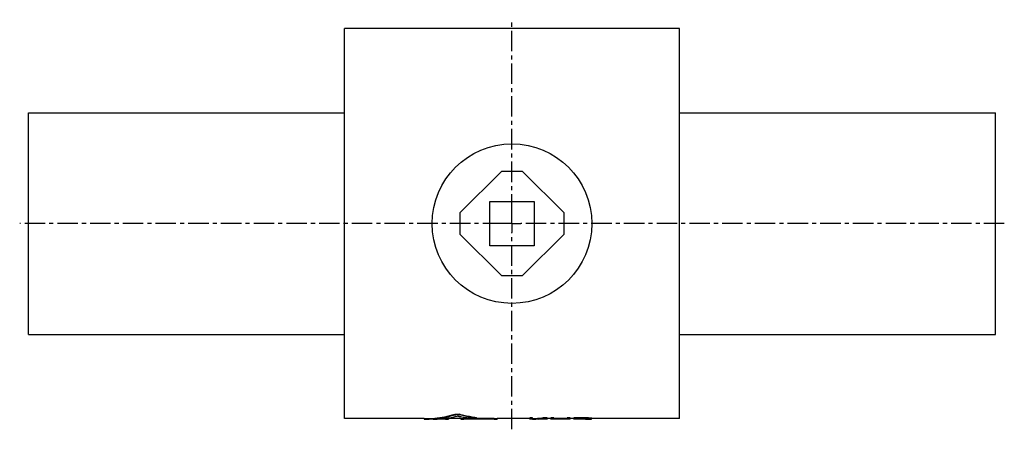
# Model space of a CAD drawing. Header units: millimetres. Extents: x 0 to 555, y 122 to 353.
import ezdxf

# ---------------------------------------------------------------- set-up
doc = ezdxf.new("R2010")
doc.units = ezdxf.units.MM
doc.header["$LTSCALE"] = 30.734
doc.linetypes.add('CENTER', pattern=[0.6, 0.375, -0.075, 0.075, -0.075])
doc.layers.get('0').update_dxf_attribs({"linetype": 'CONTINUOUS'})
doc.layers.add('DEFAULT_1', color=7, linetype='CENTER')

msp = doc.modelspace()

# ---------------------------------------------------------------- linework, layer by layer
at = {"color": 7, "linetype": 'CONTINUOUS'}
for p, q in [((182.73, 128.34), (182.73, 348.34)), ((371.73, 348.34), (182.73, 348.34)), ((371.73, 128.34), (371.73, 348.34)), ((4.73, 175.84), (4.73, 300.84)), ((4.73, 300.84), (182.73, 300.84)), ((371.73, 300.84), (549.73, 300.84)), ((549.73, 175.84), (549.73, 300.84)), ((271.23, 267.7), (247.88, 244.34)), ((283.23, 267.7), (271.23, 267.7)), ((306.59, 244.34), (283.23, 267.7)), ((264.73, 225.84), (264.73, 250.84)), ((264.73, 250.84), (289.73, 250.84)), ((289.73, 250.84), (289.73, 225.84)), ((247.88, 244.34), (247.88, 232.34)), ((306.59, 232.34), (306.59, 244.34)), ((247.88, 232.34), (271.23, 208.99)), ((283.23, 208.99), (306.59, 232.34)), ((289.73, 225.84), (264.73, 225.84)), ((271.23, 208.99), (283.23, 208.99)), ((4.73, 175.84), (182.73, 175.84)), ((371.73, 175.84), (549.73, 175.84)), ((227.8, 128.34), (182.73, 128.34)), ((227.74, 128.35), (227.74, 128.05)), ((228.08, 128.35), (228.08, 128.05)), ((232.89, 128.04), (228.08, 128.04)), ((239.76, 128.05), (232.89, 128.05)), ((239.76, 128.35), (238.01, 128.35)), ((239.76, 128.35), (239.76, 128.05)), ((248.41, 128.34), (241.42, 128.34)), ((241.48, 128.35), (241.48, 128.05)), ((244.96, 130.79), (244.96, 130.49)), ((247.71, 130.79), (247.71, 130.49)), ((248.35, 128.35), (248.35, 128.05)), ((254.74, 128.35), (250.06, 128.35)), ((250.06, 128.35), (250.06, 128.05)), ((267.23, 128.05), (250.06, 128.05)), ((267.23, 128.35), (256.77, 128.35)), ((257.13, 128.86), (257.13, 128.56)), ((257.47, 128.76), (257.47, 128.46)), ((267.23, 128.35), (267.23, 128.05)), ((287.23, 128.34), (268.89, 128.34)), ((268.95, 128.35), (268.95, 128.05)), ((288.86, 128.76), (287.23, 128.76)), ((287.23, 128.04), (287.23, 128.76)), ((288.86, 128.46), (287.23, 128.46)), ((288.86, 128.04), (287.23, 128.04)), ((288.86, 128.09), (288.86, 128.76)), ((288.86, 128.04), (288.86, 128.05)), ((294.85, 128.04), (292.65, 128.04)), ((296.98, 128.76), (294.82, 128.76)), ((294.82, 128.76), (294.82, 128.46)), ((296.98, 128.46), (294.82, 128.46)), ((299.15, 128.34), (295.6, 128.34)), ((296.98, 128.76), (296.98, 128.46)), ((296.98, 128.34), (296.98, 128.1)), ((300.78, 128.76), (299.15, 128.76)), ((299.15, 128.04), (299.15, 128.76)), ((300.78, 128.46), (299.15, 128.46)), ((300.78, 128.04), (299.15, 128.04)), ((300.78, 128.13), (300.78, 128.76)), ((308.36, 128.43), (300.78, 128.43)), ((308.36, 128.13), (300.78, 128.13)), ((308.36, 128.08), (300.78, 128.08)), ((300.78, 128.04), (300.78, 128.08)), ((309.98, 128.76), (308.36, 128.76)), ((308.36, 128.13), (308.36, 128.76)), ((309.98, 128.46), (308.36, 128.46)), ((308.36, 128.04), (308.36, 128.08)), ((309.98, 128.04), (308.36, 128.04)), ((309.98, 128.04), (309.98, 128.76)), ((312.15, 128.34), (309.98, 128.34)), ((318.65, 128.76), (312.15, 128.76)), ((312.15, 128.04), (312.15, 128.76)), ((318.65, 128.46), (312.15, 128.46)), ((313.78, 128.04), (312.15, 128.04)), ((318.92, 128.35), (313.78, 128.35)), ((313.78, 128.12), (313.78, 128.35)), ((318.92, 128.12), (313.78, 128.12)), ((318.65, 128.07), (313.78, 128.07)), ((313.78, 128.04), (313.78, 128.07)), ((318.65, 128.76), (318.65, 128.46)), ((318.92, 128.35), (318.92, 128.12)), ((319.73, 128.33), (319.73, 128.13)), ((320, 128.74), (320, 128.44)), ((320.28, 128.29), (320.28, 128.15)), ((320.55, 128.19), (320.55, 128.24)), ((321.09, 128.67), (321.09, 128.37)), ((321.9, 128.59), (321.9, 128.29)), ((322.17, 128.18), (322.17, 128.54)), ((371.73, 128.34), (322.17, 128.34))]:
    msp.add_line(p, q, dxfattribs=at)
msp.add_circle((277.23, 238.34), 45, dxfattribs=at)
for points in [[(227.74, 128.05), (227.74, 128.04), (227.77, 128.04), (227.79, 128.04)], [(228.08, 128.05), (229.68, 128.06), (231.28, 128.13), (232.87, 128.27)], [(292.11, 128.05), (291.66, 128.05), (291.21, 128.07), (290.75, 128.09)], [(292.1, 128.25), (292.12, 128.25), (292.14, 128.25), (292.17, 128.25)], [(292.66, 128.1), (292.47, 128.11), (292.29, 128.12), (292.11, 128.13)], [(292.65, 128.04), (292.47, 128.04), (292.29, 128.05), (292.11, 128.05)], [(294.82, 128.29), (294.82, 128.29), (294.83, 128.29), (294.83, 128.29)], [(294.83, 128.29), (294.83, 128.29), (294.84, 128.29), (294.84, 128.29)], [(320.28, 128.15), (320.3, 128.16), (320.32, 128.16), (320.34, 128.16)], [(320.49, 128.19), (320.51, 128.19), (320.53, 128.19), (320.55, 128.19)]]:
    msp.add_open_spline(points, degree=3, dxfattribs=at)
for points, knots in [([(227.79, 128.04), (227.79, 128.04), (227.85, 128.05), (227.91, 128.05), (228.03, 128.05), (228.08, 128.05)], [0, 0, 0, 0, 0.006607, 0.397623, 1, 1, 1, 1]), ([(227.8, 128.34), (227.85, 128.35), (227.91, 128.35), (228.03, 128.35), (228.08, 128.35)], [0, 0, 0, 0, 0.388759, 1, 1, 1, 1]), ([(228.08, 128.35), (229.96, 128.36), (233.74, 128.56), (239.39, 129.38), (243.11, 130.26), (244.96, 130.79)], [0, 0, 0, 0, 0.329807, 0.663009, 1, 1, 1, 1]), ([(232.87, 128.27), (233.15, 128.29), (235.33, 128.49), (239.39, 129.08), (243.11, 129.96), (244.96, 130.49)], [0, 0, 0, 0, 0.06898, 0.531867, 1, 1, 1, 1]), ([(232.89, 128.05), (234.38, 128.08), (236.67, 128.2), (238.95, 128.44), (239.74, 128.54)], [0, 0, 0, 0, 0.653374, 1, 1, 1, 1]), ([(239.74, 128.54), (240.45, 128.63), (242.66, 128.95), (244.86, 129.39), (246.34, 129.73)], [0, 0, 0, 0, 0.31954, 1, 1, 1, 1]), ([(239.76, 128.35), (239.87, 128.35), (240.09, 128.35), (240.41, 128.35), (240.7, 128.35), (240.96, 128.35), (241.17, 128.35), (241.33, 128.35), (241.39, 128.34), (241.43, 128.34)], [0, 0, 0, 0, 0.200441, 0.393231, 0.571024, 0.726966, 0.855093, 0.950397, 1, 1, 1, 1]), ([(239.76, 128.05), (239.87, 128.05), (240.09, 128.05), (240.41, 128.05), (240.7, 128.05), (240.96, 128.05), (241.17, 128.05), (241.33, 128.05), (241.4, 128.04), (241.43, 128.04)], [0, 0, 0, 0, 0.199808, 0.391988, 0.569221, 0.724669, 0.852393, 0.947395, 1, 1, 1, 1]), ([(241.43, 128.04), (241.44, 128.04), (241.46, 128.04), (241.48, 128.05), (241.48, 128.05)], [0, 0, 0, 0, 0.230371, 1, 1, 1, 1]), ([(244.96, 130.79), (245.03, 130.81), (245.19, 130.84), (245.44, 130.88), (245.72, 130.91), (246.02, 130.93), (246.33, 130.94), (246.65, 130.93), (246.95, 130.91), (247.23, 130.88), (247.48, 130.84), (247.64, 130.81), (247.71, 130.79)], [0, 0, 0, 0, 0.079395, 0.172218, 0.2754, 0.385848, 0.499833, 0.613824, 0.724333, 0.827595, 0.920498, 1, 1, 1, 1]), ([(244.96, 130.49), (245.03, 130.51), (245.19, 130.54), (245.44, 130.58), (245.72, 130.61), (246.02, 130.63), (246.33, 130.64), (246.65, 130.63), (246.95, 130.61), (247.23, 130.58), (247.48, 130.54), (247.64, 130.51), (247.71, 130.49)], [0, 0, 0, 0, 0.079389, 0.172211, 0.275393, 0.385844, 0.499833, 0.613827, 0.72434, 0.827602, 0.920504, 1, 1, 1, 1]), ([(254.38, 128.38), (253.48, 128.47), (251.69, 128.7), (249, 129.15), (247.22, 129.53), (246.34, 129.73)], [0, 0, 0, 0, 0.331608, 0.664916, 1, 1, 1, 1]), ([(257.13, 128.86), (256.07, 128.99), (253.97, 129.32), (250.82, 129.96), (248.74, 130.5), (247.71, 130.79)], [0, 0, 0, 0, 0.331245, 0.66455, 1, 1, 1, 1]), ([(257.13, 128.56), (256.07, 128.69), (253.97, 129.02), (250.82, 129.66), (248.74, 130.19), (247.71, 130.49)], [0, 0, 0, 0, 0.331251, 0.664556, 1, 1, 1, 1]), ([(248.35, 128.05), (248.35, 128.05), (248.37, 128.04), (248.39, 128.04), (248.39, 128.04)], [0, 0, 0, 0, 0.769758, 1, 1, 1, 1]), ([(248.39, 128.04), (248.43, 128.04), (248.49, 128.05), (248.66, 128.05), (248.86, 128.05), (249.12, 128.05), (249.42, 128.05), (249.73, 128.05), (249.95, 128.05), (250.06, 128.05)], [0, 0, 0, 0, 0.052619, 0.147612, 0.275333, 0.43078, 0.608018, 0.800193, 1, 1, 1, 1]), ([(248.4, 128.34), (248.43, 128.34), (248.49, 128.35), (248.66, 128.35), (248.86, 128.35), (249.12, 128.35), (249.42, 128.35), (249.73, 128.35), (249.95, 128.35), (250.06, 128.35)], [0, 0, 0, 0, 0.049616, 0.144912, 0.273035, 0.428978, 0.606775, 0.799561, 1, 1, 1, 1]), ([(257.47, 128.47), (257.47, 128.46), (257.44, 128.42), (257.35, 128.42), (257.21, 128.38), (257.02, 128.37), (256.77, 128.35), (256.49, 128.34), (256.17, 128.33), (255.85, 128.33), (255.51, 128.33), (255.19, 128.33), (254.89, 128.34), (254.62, 128.36), (254.46, 128.37), (254.38, 128.38)], [0, 0, 0, 0, 0.00783, 0.035036, 0.081496, 0.145905, 0.225957, 0.318644, 0.420454, 0.527499, 0.635695, 0.740905, 0.839116, 0.92658, 1, 1, 1, 1]), ([(257.13, 128.86), (257.19, 128.85), (257.29, 128.84), (257.39, 128.81), (257.47, 128.79), (257.47, 128.77), (257.47, 128.76)], [0, 0, 0, 0, 0.486941, 0.814121, 0.977252, 1, 1, 1, 1]), ([(257.13, 128.56), (257.19, 128.55), (257.29, 128.54), (257.39, 128.51), (257.47, 128.49), (257.47, 128.47), (257.47, 128.47)], [0, 0, 0, 0, 0.486947, 0.814133, 0.977254, 1, 1, 1, 1]), ([(267.23, 128.35), (267.34, 128.35), (267.56, 128.35), (267.88, 128.35), (268.17, 128.35), (268.43, 128.35), (268.64, 128.35), (268.8, 128.35), (268.86, 128.34), (268.9, 128.34)], [0, 0, 0, 0, 0.200441, 0.393231, 0.571024, 0.726966, 0.855093, 0.950397, 1, 1, 1, 1]), ([(267.23, 128.05), (267.34, 128.05), (267.56, 128.05), (267.88, 128.05), (268.17, 128.05), (268.43, 128.05), (268.64, 128.05), (268.81, 128.05), (268.87, 128.04), (268.9, 128.04)], [0, 0, 0, 0, 0.199808, 0.391988, 0.569221, 0.724669, 0.852393, 0.947395, 1, 1, 1, 1]), ([(268.9, 128.04), (268.91, 128.04), (268.93, 128.04), (268.95, 128.05), (268.95, 128.05)], [0, 0, 0, 0, 0.230371, 1, 1, 1, 1]), ([(288.86, 128.39), (289.52, 128.41), (290.84, 128.47), (292.83, 128.59), (294.15, 128.7), (294.82, 128.76)], [0, 0, 0, 0, 0.332605, 0.665957, 1, 1, 1, 1]), ([(288.86, 128.09), (289.52, 128.11), (290.6, 128.16), (291.68, 128.22), (292.1, 128.25)], [0, 0, 0, 0, 0.611708, 1, 1, 1, 1]), ([(288.86, 128.05), (289.07, 128.05), (289.49, 128.06), (290.12, 128.07), (290.54, 128.08), (290.75, 128.09)], [0, 0, 0, 0, 0.333077, 0.666413, 1, 1, 1, 1]), ([(292.11, 128.13), (292.65, 128.15), (293.55, 128.2), (294.45, 128.26), (294.82, 128.29)], [0, 0, 0, 0, 0.599633, 1, 1, 1, 1]), ([(292.17, 128.25), (292.39, 128.27), (293.27, 128.33), (294.15, 128.4), (294.82, 128.46)], [0, 0, 0, 0, 0.249743, 1, 1, 1, 1]), ([(294.85, 128.04), (294.48, 128.04), (293.75, 128.05), (293.02, 128.08), (292.66, 128.1)], [0, 0, 0, 0, 0.50743, 1, 1, 1, 1]), ([(294.84, 128.29), (295.01, 128.3), (295.73, 128.35), (296.44, 128.41), (296.98, 128.46)], [0, 0, 0, 0, 0.241458, 1, 1, 1, 1]), ([(296.98, 128.1), (296.44, 128.07), (295.73, 128.05), (295.02, 128.04), (294.85, 128.04)], [0, 0, 0, 0, 0.760294, 1, 1, 1, 1]), ([(320, 128.74), (319.85, 128.74), (319.55, 128.75), (319.1, 128.76), (318.8, 128.76), (318.65, 128.76)], [0, 0, 0, 0, 0.333332, 0.666665, 1, 1, 1, 1]), ([(320, 128.44), (319.85, 128.44), (319.55, 128.45), (319.1, 128.46), (318.8, 128.46), (318.65, 128.46)], [0, 0, 0, 0, 0.333332, 0.666665, 1, 1, 1, 1]), ([(318.65, 128.07), (318.8, 128.07), (319.1, 128.07), (319.55, 128.08), (319.85, 128.08), (320, 128.08)], [0, 0, 0, 0, 0.333307, 0.66664, 1, 1, 1, 1]), ([(319.73, 128.33), (319.64, 128.33), (319.46, 128.34), (319.19, 128.35), (319.01, 128.35), (318.92, 128.35)], [0, 0, 0, 0, 0.333325, 0.666659, 1, 1, 1, 1]), ([(318.92, 128.12), (319.01, 128.12), (319.19, 128.12), (319.46, 128.13), (319.64, 128.13), (319.73, 128.13)], [0, 0, 0, 0, 0.333312, 0.666646, 1, 1, 1, 1]), ([(320.28, 128.29), (320.21, 128.3), (320.09, 128.31), (319.91, 128.32), (319.79, 128.33), (319.73, 128.33)], [0, 0, 0, 0, 0.333277, 0.666611, 1, 1, 1, 1]), ([(319.73, 128.13), (319.79, 128.13), (319.91, 128.14), (320.09, 128.15), (320.21, 128.15), (320.28, 128.15)], [0, 0, 0, 0, 0.333268, 0.666602, 1, 1, 1, 1]), ([(321.09, 128.67), (320.97, 128.68), (320.73, 128.69), (320.37, 128.72), (320.12, 128.73), (320, 128.74)], [0, 0, 0, 0, 0.333284, 0.666618, 1, 1, 1, 1]), ([(321.09, 128.37), (320.97, 128.38), (320.73, 128.4), (320.37, 128.42), (320.12, 128.43), (320, 128.44)], [0, 0, 0, 0, 0.333284, 0.666618, 1, 1, 1, 1]), ([(320, 128.08), (320.12, 128.08), (320.33, 128.08), (320.53, 128.09), (320.61, 128.09)], [0, 0, 0, 0, 0.599938, 1, 1, 1, 1]), ([(320.55, 128.24), (320.52, 128.25), (320.46, 128.26), (320.37, 128.28), (320.31, 128.29), (320.28, 128.29)], [0, 0, 0, 0, 0.332836, 0.666164, 1, 1, 1, 1]), ([(320.34, 128.16), (320.35, 128.16), (320.39, 128.17), (320.44, 128.18), (320.48, 128.18), (320.49, 128.19)], [0, 0, 0, 0, 0.199838, 0.799836, 1, 1, 1, 1]), ([(320.61, 128.09), (320.65, 128.09), (320.81, 128.09), (320.97, 128.1), (321.09, 128.1)], [0, 0, 0, 0, 0.249962, 1, 1, 1, 1]), ([(321.9, 128.59), (321.81, 128.6), (321.63, 128.62), (321.36, 128.64), (321.18, 128.66), (321.09, 128.67)], [0, 0, 0, 0, 0.333162, 0.666495, 1, 1, 1, 1]), ([(321.9, 128.29), (321.81, 128.3), (321.63, 128.32), (321.36, 128.35), (321.18, 128.36), (321.09, 128.37)], [0, 0, 0, 0, 0.333162, 0.666495, 1, 1, 1, 1]), ([(321.09, 128.1), (321.18, 128.11), (321.36, 128.11), (321.63, 128.13), (321.81, 128.14), (321.9, 128.14)], [0, 0, 0, 0, 0.333177, 0.666509, 1, 1, 1, 1]), ([(322.17, 128.54), (322.14, 128.55), (322.08, 128.56), (321.99, 128.57), (321.93, 128.59), (321.9, 128.59)], [0, 0, 0, 0, 0.332835, 0.666163, 1, 1, 1, 1]), ([(322.17, 128.24), (322.14, 128.25), (322.08, 128.26), (321.99, 128.28), (321.93, 128.29), (321.9, 128.29)], [0, 0, 0, 0, 0.332836, 0.666164, 1, 1, 1, 1]), ([(321.9, 128.14), (321.93, 128.15), (321.99, 128.15), (322.08, 128.17), (322.14, 128.18), (322.17, 128.18)], [0, 0, 0, 0, 0.332945, 0.666272, 1, 1, 1, 1])]:
    msp.add_open_spline(points, degree=3, knots=knots, dxfattribs=at)
at = {"layer": 'DEFAULT_1', "color": 2, "linetype": 'CENTER'}
for p, q in [((277.23, 243.34), (277.23, 353.34)), ((277.23, 238.34), (277.23, 243.34)), ((272.23, 238.34), (-0.27, 238.34)), ((277.23, 238.34), (272.23, 238.34)), ((277.23, 238.34), (277.23, 233.34)), ((277.23, 238.34), (282.23, 238.34)), ((277.23, 122.33), (277.23, 233.34)), ((554.73, 238.34), (282.23, 238.34))]:
    msp.add_line(p, q, dxfattribs=at)

doc.saveas('drawing.dxf')
